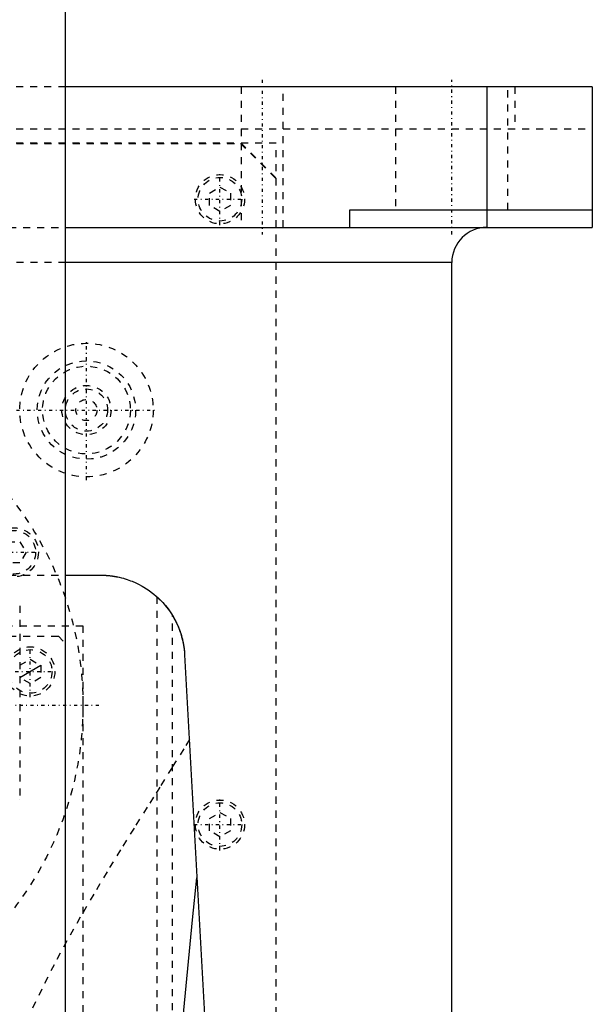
# Model space of a CAD drawing. Extents: x -120 to 120, y -136 to 719.
# Tile 12 of 13: x 39 to 120, y 257 to 398. Entities that reach past the tile are written whole.
import ezdxf

# ---------------------------------------------------------------- set-up
doc = ezdxf.new("R2010")
doc.units = 0
doc.linetypes.add('CENTER', pattern=[1.5, 0.45, -0.5, 0.05, -0.5])
doc.linetypes.add('DASHED', pattern=[2, 1, -1])
for name, color, linetype in [('AM_0', 7, 'CONTINUOUS'), ('AM_10', 7, 'CONTINUOUS'), ('AM_3', 7, 'DASHED'), ('AM_7', 7, 'CENTER')]:
    doc.layers.add(name, color=color, linetype=linetype)

msp = doc.modelspace()

# ---------------------------------------------------------------- linework, layer by layer
at = {"layer": 'AM_0', "color": 7, "linetype": 'CONTINUOUS'}
for p, q in [((45, 256.2), (45, 435.75)), ((120, 388), (45, 388)), ((105, 388), (105, 368)), ((120, 388), (120, 368)), ((85.5, 368), (85.5, 370.5)), ((85.5, 370.5), (120, 370.5)), ((45, 368), (120, 368)), ((100, 363), (45.04, 363)), ((100, 25), (100, 363)), ((45, 318.5), (50, 318.5)), ((61.98, 307.16), (72.48, 116.6))]:
    msp.add_line(p, q, dxfattribs=at)
for points in [[(50, 318.5, 0), (50.04, 318.5, 0), (50.12, 318.5, 0), (50.2, 318.5, 0), (50.24, 318.5, 0), (50.28, 318.5, 0), (50.36, 318.49, 0), (50.44, 318.49, 0), (50.52, 318.49, 0), (50.6, 318.48, 0), (50.68, 318.48, 0), (50.72, 318.48, 0), (50.76, 318.48, 0), (50.83, 318.47, 0), (50.91, 318.47, 0), (50.99, 318.46, 0), (51.06, 318.45, 0), (51.14, 318.45, 0), (51.18, 318.44, 0), (51.21, 318.44, 0), (51.29, 318.43, 0), (51.36, 318.42, 0), (51.4, 318.42, 0), (51.43, 318.41, 0), (51.5, 318.41, 0), (51.57, 318.4, 0), (51.61, 318.39, 0), (51.64, 318.39, 0), (51.71, 318.38, 0), (51.78, 318.37, 0), (51.84, 318.36, 0), (51.91, 318.35, 0), (51.97, 318.34, 0), (52, 318.33, 0), (52.03, 318.33, 0), (52.09, 318.32, 0), (52.15, 318.31, 0), (52.21, 318.29, 0), (52.27, 318.28, 0), (52.33, 318.27, 0), (52.36, 318.27, 0), (52.38, 318.26, 0), (52.44, 318.25, 0), (52.49, 318.24, 0), (52.67, 318.2, 0), (52.97, 318.13, 0), (53.26, 318.05, 0), (53.39, 318.01, 0), (53.53, 317.97, 0), (53.79, 317.89, 0), (54.03, 317.8, 0), (54.27, 317.71, 0), (54.5, 317.63, 0), (54.72, 317.53, 0), (54.82, 317.49, 0), (54.93, 317.44, 0), (55.13, 317.35, 0), (55.32, 317.26, 0), (55.41, 317.21, 0), (55.93, 316.93, 0), (56.8, 316.39, 0), (57.57, 315.81, 0), (58.25, 315.21, 0), (58.86, 314.59, 0), (59.41, 313.95, 0), (59.66, 313.62, 0), (59.9, 313.28, 0), (60.33, 312.6, 0), (60.71, 311.91, 0), (61.04, 311.19, 0), (61.32, 310.47, 0), (61.55, 309.74, 0), (61.65, 309.37, 0), (61.74, 309.01, 0), (61.87, 308.27, 0), (61.96, 307.53, 0), (61.98, 307.16, 0)], [(58, 315.44, 0), (58, 315.44, 0), (58.02, 315.43, 0), (58.05, 315.4, 0), (58.08, 315.37, 0), (58.11, 315.35, 0), (58.18, 315.28, 0), (58.26, 315.2, 0), (58.37, 315.1, 0), (58.49, 314.99, 0), (58.62, 314.85, 0), (58.69, 314.78, 0), (58.76, 314.7, 0), (58.91, 314.54, 0), (59.07, 314.36, 0), (59.24, 314.16, 0), (59.42, 313.93, 0), (59.61, 313.69, 0), (59.71, 313.56, 0), (59.8, 313.42, 0), (59.99, 313.14, 0), (60.18, 312.86, 0), (60.27, 312.71, 0)], [(60.27, 312.71, 0), (60.35, 312.57, 0), (60.51, 312.29, 0), (60.66, 312, 0), (60.74, 311.86, 0), (60.81, 311.71, 0), (60.95, 311.41, 0), (61.08, 311.11, 0), (61.2, 310.81, 0), (61.31, 310.51, 0), (61.42, 310.2, 0), (61.47, 310.04, 0), (61.51, 309.89, 0), (61.6, 309.57, 0), (61.68, 309.26, 0), (61.75, 308.94, 0), (61.81, 308.62, 0), (61.86, 308.3, 0), (61.89, 308.13, 0), (61.91, 307.97, 0), (61.94, 307.65, 0), (61.97, 307.32, 0), (61.98, 307.16, 0)], [(60, 235.17, 0), (60.6, 242.59, 0), (61.84, 256.58, 0), (63.09, 269.45, 0), (63.73, 275.44, 0)]]:
    msp.add_polyline3d(points, dxfattribs=at)
msp.add_arc((105, 363), 5, 90, 180, dxfattribs=at)
at = {"layer": 'AM_10', "color": 7, "linetype": 'CONTINUOUS'}
msp.add_line((38.5, 303.93), (41.5, 305.67), dxfattribs=at)
at = {"layer": 'AM_3', "color": 6, "linetype": 'DASHED'}
for p, q in [((45, 388), (-45, 388)), ((70, 388), (70, 368)), ((76, 368), (76, 388)), ((92, 388), (92, 370.5)), ((108, 370.5), (108, 388)), ((108.97, 388), (108.97, 382)), ((-120, 382), (120, 382)), ((75, 380), (-75, 380)), ((-69.95, 379.95), (69.95, 379.95)), ((69.95, 379.95), (74.95, 374.95)), ((70, 380), (75, 375)), ((75, 68), (75, 380)), ((74.95, 374.95), (74.95, 69.05)), ((65.5, 372.87), (67, 373.73)), ((65.5, 371.13), (65.5, 372.87)), ((67, 373.73), (68.5, 372.87)), ((68.5, 372.87), (68.5, 371.13)), ((67, 370.27), (65.5, 371.13)), ((68.5, 371.13), (67, 370.27)), ((-45, 368), (45, 368)), ((45.04, 363), (-45.04, 363)), ((36.81, 323.25), (38.54, 323.25)), ((38.54, 323.25), (39.4, 321.75)), ((39.4, 321.75), (38.54, 320.25)), ((38.54, 320.25), (36.81, 320.25)), ((-45, 318.5), (45, 318.5)), ((58, 315.44), (58, 116.6)), ((38.5, 314.14), (38.5, 286.63)), ((60.27, 116.6), (60.27, 312.71)), ((-47.5, 311.3), (47.5, 311.3)), ((47.5, 311.3), (47.5, 218.3)), ((-43, 309.8), (44, 309.8)), ((44, 309.8), (45, 308.8)), ((38.5, 305.67), (40, 306.53)), ((40, 306.53), (41.5, 305.67)), ((41.5, 305.67), (41.5, 303.93)), ((40, 303.07), (38.5, 303.93)), ((41.5, 303.93), (40, 303.07)), ((65.5, 283.87), (67, 284.73)), ((67, 284.73), (68.5, 283.87)), ((65.5, 282.13), (65.5, 283.87)), ((68.5, 283.87), (68.5, 282.13)), ((67, 281.27), (65.5, 282.13)), ((68.5, 282.13), (67, 281.27))]:
    msp.add_line(p, q, dxfattribs=at)
for points in [[(38.5, 313.65, 0), (38.5, 313.64, 0)], [(62.65, 295.09, 0), (61.85, 293.79, 0), (60.18, 291.12, 0), (58.43, 288.34, 0), (57.54, 286.91, 0), (56.63, 285.46, 0), (54.77, 282.49, 0), (52.87, 279.43, 0), (50.95, 276.3, 0), (49.03, 273.09, 0), (47.11, 269.81, 0), (46.16, 268.14, 0), (45.23, 266.46, 0), (43.39, 263.06, 0), (41.63, 259.6, 0), (39.96, 256.08, 0)], [(38.5, 286.63, 0), (38.5, 286.62, 0)]]:
    msp.add_polyline3d(points, dxfattribs=at)
for centre, radius in [((67, 372), 3.5), ((67, 372), 3.1), ((48, 342), 9.5), ((48, 342), 7), ((48, 342), 6.25), ((0, 300), 47.5), ((48, 342), 3.5), ((48, 342), 3), ((48, 342), 1.5), ((37.67, 321.75), 3.5), ((37.67, 321.75), 3.1), ((40, 304.8), 3.5), ((40, 304.8), 3.1), ((67, 283), 3.5), ((67, 283), 3.1)]:
    msp.add_circle(centre, radius, dxfattribs=at)
at = {"layer": 'AM_7', "color": 4, "linetype": 'CENTER'}
for p, q in [((73, 389), (73, 367)), ((100, 367), (100, 389)), ((67, 368.32), (67, 375.68)), ((63.33, 372), (70.68, 372)), ((48, 332.02), (48, 351.98)), ((38.03, 342), (57.98, 342)), ((34, 321.75), (41.35, 321.75)), ((40, 301.12), (40, 308.48)), ((36.32, 304.8), (43.68, 304.8)), ((-49.87, 300), (49.88, 300)), ((67, 279.32), (67, 286.68)), ((63.33, 283), (70.68, 283))]:
    msp.add_line(p, q, dxfattribs=at)

doc.saveas('drawing.dxf')
